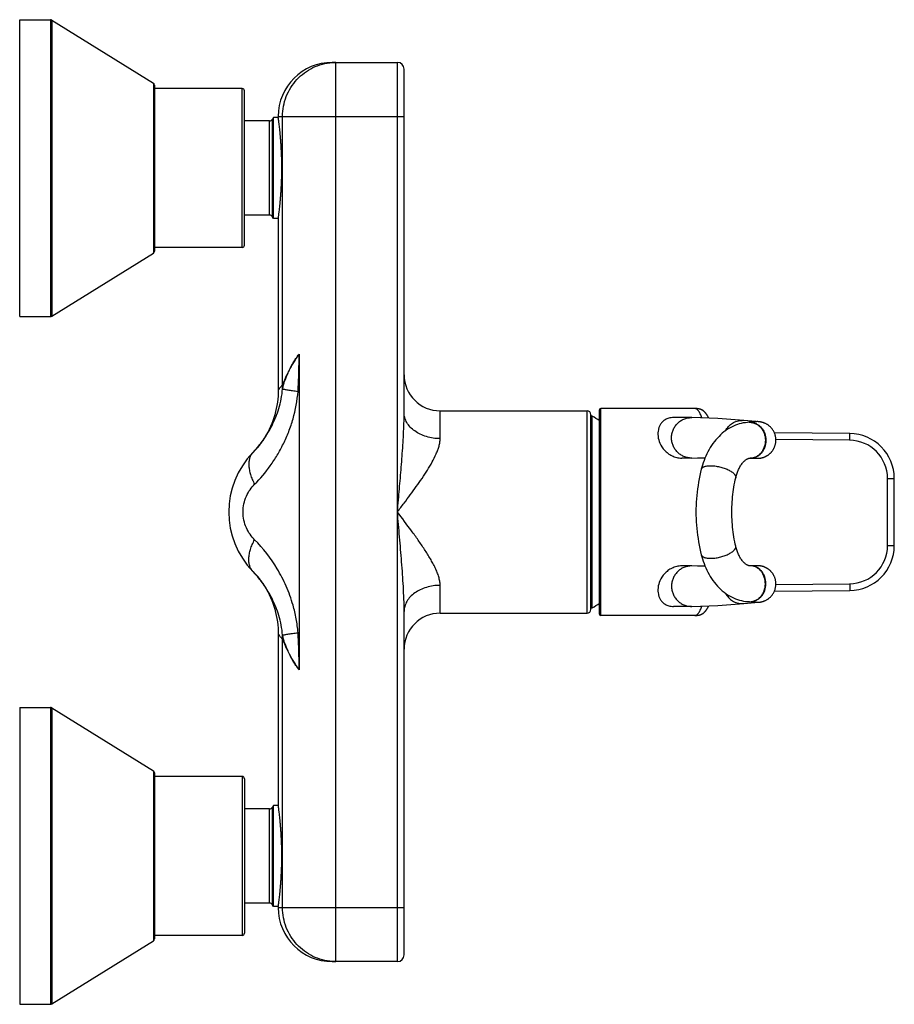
# Model space of a CAD drawing. Header units: millimetres. Extents: x 91 to 624, y 103 to 556.
# Tile 5 of 6: x 430 to 624, y 103 to 322. Entities that reach past the tile are written whole.
import ezdxf

# ---------------------------------------------------------------- set-up
doc = ezdxf.new("R2010")
doc.units = ezdxf.units.MM
doc.header["$LTSCALE"] = 46.255
doc.layers.get('0').update_dxf_attribs({"linetype": 'CONTINUOUS'})

msp = doc.modelspace()

# ---------------------------------------------------------------- linework, layer by layer
at = {"color": 7, "linetype": 'CONTINUOUS'}
for p, q in [((429.84, 255.69), (429.84, 321.69)), ((429.84, 321.69), (436.7, 321.69)), ((436.97, 321.62), (459.61, 307.59)), ((499.34, 312.19), (513.84, 312.19)), ((515.34, 234.31), (515.34, 310.69)), ((459.84, 307.16), (459.84, 270.22)), ((479.34, 306.37), (459.84, 306.37)), ((479.84, 271.52), (479.84, 305.87)), ((487.34, 300.19), (487.34, 299.94)), ((485.38, 299.17), (479.84, 299.17)), ((486.29, 299.94), (486.08, 299.57)), ((486.29, 277.44), (486.29, 299.94)), ((487.34, 299.94), (486.29, 299.94)), ((485.38, 278.21), (479.84, 278.21)), ((486.29, 277.44), (486.08, 277.81)), ((487.34, 277.44), (486.29, 277.44)), ((487.34, 277.44), (487.34, 239.34)), ((436.97, 255.77), (459.61, 269.79)), ((479.34, 271.02), (459.84, 271.02)), ((429.84, 255.69), (436.7, 255.69)), ((523.34, 234.69), (556.04, 234.69)), ((558.79, 189.49), (558.79, 234.89)), ((556.84, 190.49), (556.84, 233.89)), ((579.24, 233.19), (575.26, 233.19)), ((579.24, 233.19), (579.34, 233.19)), ((582.78, 233.64), (582.75, 233.68)), ((582.8, 233.6), (582.78, 233.64)), ((582.83, 233.56), (582.8, 233.6)), ((582.85, 233.52), (582.83, 233.56)), ((582.87, 233.47), (582.85, 233.52)), ((582.9, 233.43), (582.87, 233.47)), ((582.92, 233.39), (582.9, 233.43)), ((582.94, 233.35), (582.92, 233.39)), ((582.96, 233.32), (582.94, 233.35)), ((582.98, 233.28), (582.96, 233.32)), ((583, 233.24), (582.98, 233.28)), ((583.02, 233.21), (583, 233.24)), ((583.04, 233.17), (583.02, 233.21)), ((583.05, 233.14), (583.04, 233.17)), ((583.07, 233.1), (583.05, 233.14)), ((583.09, 233.06), (583.07, 233.1)), ((593.56, 232.32), (590.85, 232.56)), ((592.24, 232.14), (592.07, 232.14)), ((592.72, 232.16), (592.24, 232.14)), ((592.98, 232.17), (592.72, 232.16)), ((593.14, 232.18), (592.98, 232.17)), ((593.24, 232.19), (593.14, 232.18)), ((593.31, 232.19), (593.24, 232.19)), ((593.35, 232.2), (593.31, 232.19)), ((593.38, 232.2), (593.35, 232.2)), ((593.4, 232.2), (593.38, 232.2)), ((593.41, 232.2), (593.4, 232.2)), ((593.41, 232.2), (593.41, 232.2)), ((614.43, 229.65), (597.69, 229.8)), ((482.17, 225.91), (481.72, 225.43)), ((481.72, 225.43), (481.81, 225.52)), ((579.24, 224.19), (577.06, 224.19)), ((579.34, 224.19), (579.24, 224.19)), ((592.18, 224.14), (592.19, 224.14)), ((592.19, 224.14), (592.98, 224.14)), ((592.98, 224.14), (593.41, 224.14)), ((593.42, 224.14), (593.65, 224.14)), ((593.65, 224.14), (593.81, 224.14)), ((593.81, 224.14), (593.89, 224.14)), ((593.89, 224.14), (593.92, 224.14)), ((593.92, 224.14), (593.98, 224.14)), ((593.98, 224.14), (594.03, 224.14)), ((594.03, 224.14), (594.06, 224.14)), ((594.06, 224.14), (594.09, 224.14)), ((594.09, 224.14), (594.13, 224.14)), ((581.43, 221.69), (581.43, 221.69)), ((589.09, 219.79), (589.09, 219.79)), ((624.34, 204.73), (624.34, 219.65)), ((589.09, 204.59), (589.09, 204.59)), ((581.43, 202.69), (581.43, 202.69)), ((579.24, 200.19), (577.06, 200.19)), ((579.34, 200.19), (579.24, 200.19)), ((592.19, 200.24), (592.18, 200.24)), ((592.98, 200.25), (592.19, 200.24)), ((593.41, 200.25), (592.98, 200.25)), ((593.65, 200.25), (593.42, 200.25)), ((593.79, 200.25), (593.65, 200.25)), ((593.88, 200.24), (593.79, 200.25)), ((593.94, 200.24), (593.88, 200.24)), ((593.99, 200.24), (593.94, 200.24)), ((594.04, 200.24), (593.99, 200.24)), ((594.07, 200.24), (594.04, 200.24)), ((594.1, 200.24), (594.07, 200.24)), ((481.81, 198.86), (481.72, 198.95)), ((597.69, 194.58), (614.43, 194.73)), ((579.24, 191.19), (575.26, 191.19)), ((579.24, 191.19), (579.34, 191.19)), ((582.63, 190.52), (582.65, 190.55)), ((582.65, 190.55), (582.67, 190.58)), ((582.67, 190.58), (582.69, 190.61)), ((582.69, 190.61), (582.71, 190.63)), ((582.71, 190.63), (582.73, 190.66)), ((582.73, 190.66), (582.74, 190.69)), ((582.74, 190.69), (582.76, 190.72)), ((582.76, 190.72), (582.78, 190.74)), ((582.78, 190.74), (582.79, 190.77)), ((582.79, 190.77), (582.81, 190.8)), ((582.81, 190.8), (582.83, 190.83)), ((582.83, 190.83), (582.84, 190.86)), ((582.84, 190.86), (582.86, 190.88)), ((582.86, 190.88), (582.88, 190.91)), ((582.88, 190.91), (582.89, 190.94)), ((582.89, 190.94), (582.91, 190.97)), ((582.91, 190.97), (582.92, 191)), ((582.92, 191), (582.94, 191.03)), ((582.94, 191.03), (582.96, 191.05)), ((582.96, 191.05), (582.97, 191.08)), ((582.97, 191.08), (582.99, 191.11)), ((582.99, 191.11), (583, 191.14)), ((583, 191.14), (583.02, 191.19)), ((583.02, 191.19), (583.05, 191.23)), ((583.05, 191.23), (583.07, 191.27)), ((583.07, 191.27), (583.09, 191.32)), ((590.85, 191.83), (594.14, 192.12)), ((592.07, 192.25), (592.67, 192.22)), ((592.67, 192.22), (592.94, 192.21)), ((592.94, 192.21), (593.11, 192.2)), ((593.11, 192.2), (593.21, 192.2)), ((593.21, 192.2), (593.29, 192.19)), ((593.29, 192.19), (593.34, 192.19)), ((593.34, 192.19), (593.37, 192.19)), ((593.37, 192.19), (593.4, 192.18)), ((594.14, 192.12), (594.2, 192.12)), ((515.34, 113.69), (515.34, 190.07)), ((523.34, 189.69), (556.04, 189.69)), ((580.04, 189.19), (559.09, 189.19)), ((580.04, 189.19), (580.15, 189.19)), ((582.55, 190.4), (582.57, 190.43)), ((582.57, 190.43), (582.59, 190.46)), ((582.59, 190.46), (582.61, 190.49)), ((582.61, 190.49), (582.63, 190.52)), ((487.34, 185.04), (487.34, 146.94)), ((429.84, 168.69), (429.84, 102.69)), ((429.84, 168.69), (436.7, 168.69)), ((436.97, 168.62), (459.61, 154.59)), ((459.84, 154.16), (459.84, 117.22)), ((479.34, 153.37), (459.84, 153.37)), ((479.84, 152.87), (479.84, 118.52)), ((486.29, 146.94), (486.08, 146.57)), ((487.34, 146.94), (486.29, 146.94)), ((486.29, 124.44), (486.29, 146.94)), ((485.38, 146.17), (479.84, 146.17)), ((485.38, 125.21), (479.84, 125.21)), ((486.29, 124.44), (486.08, 124.81)), ((487.34, 124.44), (486.29, 124.44)), ((487.34, 124.44), (487.34, 124.19)), ((436.97, 102.77), (459.61, 116.79)), ((479.34, 118.02), (459.84, 118.02)), ((513.84, 112.19), (499.34, 112.19)), ((429.84, 102.69), (436.7, 102.69))]:
    msp.add_line(p, q, dxfattribs=at)
at = {"color": 9, "linetype": 'CONTINUOUS'}
for p, q in [((436.7, 321.69), (436.7, 255.69)), ((436.97, 321.62), (436.97, 255.77)), ((500.16, 112.19), (500.16, 312.19)), ((513.84, 112.19), (513.84, 312.19)), ((459.61, 307.59), (459.61, 269.79)), ((479.34, 271.02), (479.34, 306.37)), ((487.34, 300.19), (515.34, 300.19)), ((488.3, 240.52), (488.3, 300.19)), ((485.38, 278.21), (485.38, 299.17)), ((486.08, 277.81), (486.08, 299.57)), ((491.98, 247.29), (491.98, 177.09)), ((523.34, 228.51), (523.34, 234.69)), ((556.04, 189.69), (556.04, 234.69)), ((559.09, 189.19), (559.09, 235.19)), ((557.15, 190.86), (557.15, 233.52)), ((592.2, 232.14), (592.32, 232.14)), ((592.07, 232.14), (592.19, 232.14)), ((614.42, 228.15), (598.02, 228.3)), ((614.42, 228.15), (614.43, 229.65)), ((481.72, 225.43), (481.72, 225.43)), ((481.72, 225.43), (481.72, 225.43)), ((592.22, 224.14), (592.19, 224.14)), ((592.34, 224.14), (592.31, 224.14)), ((622.84, 219.65), (624.34, 219.65)), ((622.84, 204.73), (622.84, 219.65)), ((622.84, 204.73), (624.34, 204.73)), ((592.22, 200.24), (592.19, 200.24)), ((592.34, 200.24), (592.31, 200.24)), ((523.34, 189.69), (523.34, 195.87)), ((598.02, 196.09), (614.42, 196.23)), ((614.42, 196.23), (614.43, 194.73)), ((592.07, 192.25), (592.19, 192.24)), ((592.2, 192.24), (592.32, 192.24)), ((488.3, 124.19), (488.3, 183.86)), ((436.7, 168.69), (436.7, 102.69)), ((436.97, 168.62), (436.97, 102.77)), ((459.61, 154.59), (459.61, 116.79)), ((479.34, 153.37), (479.34, 118.02)), ((485.38, 125.21), (485.38, 146.17)), ((486.08, 124.81), (486.08, 146.57)), ((487.34, 124.19), (515.34, 124.19))]:
    msp.add_line(p, q, dxfattribs=at)
at = {"color": 7, "linetype": 'CONTINUOUS'}
for points in [[(487.34, 239.34), (487.33, 238.69), (487.3, 237.99), (487.24, 237.29), (487.16, 236.59), (487.05, 235.9), (486.91, 235.21), (486.76, 234.52), (486.57, 233.84), (486.37, 233.17), (486.14, 232.5), (485.89, 231.84), (485.61, 231.2), (485.31, 230.56), (484.99, 229.93), (484.65, 229.32), (484.29, 228.71), (483.9, 228.12), (483.5, 227.55), (483.07, 226.99), (482.63, 226.44), (482.17, 225.91)], [(582.75, 233.68), (582.74, 233.7), (582.72, 233.72), (582.71, 233.75), (582.7, 233.77), (582.68, 233.79), (582.67, 233.81), (582.65, 233.83), (582.64, 233.86), (582.62, 233.88), (582.61, 233.9), (582.59, 233.92), (582.58, 233.95), (582.56, 233.97), (582.54, 233.99), (582.53, 234.02), (582.51, 234.04), (582.49, 234.06), (582.47, 234.09), (582.45, 234.11), (582.43, 234.13), (582.41, 234.16), (582.39, 234.18), (582.37, 234.21), (582.35, 234.23), (582.33, 234.26), (582.31, 234.28), (582.29, 234.3), (582.27, 234.33), (582.25, 234.35), (582.22, 234.38), (582.2, 234.4), (582.18, 234.42), (582.16, 234.45), (582.13, 234.47), (582.11, 234.49), (582.08, 234.52), (582.06, 234.54), (582.03, 234.56), (582.01, 234.58), (581.98, 234.6), (581.96, 234.63), (581.93, 234.65), (581.9, 234.67), (581.87, 234.69), (581.84, 234.71), (581.82, 234.73), (581.79, 234.76), (581.75, 234.78), (581.72, 234.8), (581.69, 234.82), (581.66, 234.84), (581.62, 234.86), (581.59, 234.88), (581.55, 234.9), (581.51, 234.92), (581.47, 234.94), (581.43, 234.96), (581.39, 234.97), (581.35, 234.99), (581.31, 235.01), (581.27, 235.02), (581.22, 235.04), (581.18, 235.05), (581.14, 235.07), (581.09, 235.08), (581.05, 235.09), (581.01, 235.1), (580.96, 235.11), (580.92, 235.12), (580.87, 235.13), (580.83, 235.14), (580.79, 235.15), (580.74, 235.15), (580.7, 235.16), (580.65, 235.17), (580.6, 235.17), (580.55, 235.17), (580.51, 235.18), (580.46, 235.18), (580.41, 235.18), (580.35, 235.19), (580.3, 235.19), (580.25, 235.19), (580.2, 235.19), (580.14, 235.19), (580.09, 235.19), (559.09, 235.19)], [(590.85, 232.56), (588.94, 232.71), (587.02, 232.85), (585.1, 232.96), (583.18, 233.06), (581.25, 233.13), (579.34, 233.19)], [(594.13, 224.14), (594.16, 224.15), (594.18, 224.15), (594.21, 224.15), (594.24, 224.15), (594.27, 224.15), (594.31, 224.16), (594.34, 224.16), (594.38, 224.16), (594.43, 224.17), (594.47, 224.17), (594.52, 224.18), (594.57, 224.19), (594.63, 224.2), (594.69, 224.21), (594.74, 224.22), (594.81, 224.23), (594.87, 224.24), (594.93, 224.26), (594.99, 224.27), (595.06, 224.29), (595.12, 224.31), (595.19, 224.33), (595.25, 224.35), (595.32, 224.38), (595.39, 224.4), (595.45, 224.43), (595.52, 224.45), (595.59, 224.48), (595.66, 224.51), (595.72, 224.54), (595.79, 224.58), (595.86, 224.61), (595.93, 224.65), (596, 224.69), (596.06, 224.73), (596.13, 224.77), (596.2, 224.82), (596.27, 224.86), (596.34, 224.91), (596.41, 224.96), (596.47, 225.01), (596.54, 225.07), (596.61, 225.12), (596.68, 225.18), (596.74, 225.24), (596.81, 225.31), (596.87, 225.37), (596.94, 225.44), (597, 225.51), (597.07, 225.59), (597.13, 225.66), (597.19, 225.74), (597.25, 225.82), (597.31, 225.91), (597.37, 226), (597.43, 226.09), (597.48, 226.18), (597.53, 226.28), (597.59, 226.38), (597.64, 226.48), (597.68, 226.58), (597.73, 226.69), (597.77, 226.81), (597.81, 226.92), (597.85, 227.04), (597.88, 227.16), (597.92, 227.29), (597.94, 227.42), (597.97, 227.55), (597.99, 227.69), (598, 227.83), (598.01, 227.98), (598.02, 228.12), (598.02, 228.27), (598.01, 228.42), (598, 228.58), (597.98, 228.74), (597.96, 228.91), (597.92, 229.08), (597.88, 229.25), (597.83, 229.43), (597.76, 229.61), (597.69, 229.79), (597.62, 229.95), (597.54, 230.11), (597.45, 230.27), (597.36, 230.41), (597.27, 230.54), (597.18, 230.67), (597.08, 230.79), (596.98, 230.9), (596.88, 231.01), (596.78, 231.12), (596.67, 231.21), (596.57, 231.3), (596.46, 231.39), (596.36, 231.47), (596.25, 231.55), (596.14, 231.62), (596.04, 231.68), (595.93, 231.74), (595.83, 231.8), (595.72, 231.85), (595.62, 231.9), (595.52, 231.94), (595.42, 231.98), (595.33, 232.02), (595.24, 232.05), (595.15, 232.08), (595.07, 232.1), (594.99, 232.12), (594.92, 232.14), (594.85, 232.16), (594.78, 232.17), (594.71, 232.19), (594.65, 232.2), (594.59, 232.21), (594.53, 232.22), (594.48, 232.23), (594.43, 232.23), (594.38, 232.24), (594.33, 232.25), (594.29, 232.25), (594.25, 232.26), (594.21, 232.26), (594.16, 232.26), (593.56, 232.32)], [(592.07, 232.14), (591.67, 232.11), (591.22, 232.06), (590.77, 231.99), (590.32, 231.9), (589.88, 231.78), (589.44, 231.64), (589, 231.48), (588.57, 231.29), (588.13, 231.08), (587.7, 230.85), (587.28, 230.59), (586.87, 230.31), (586.47, 230.01), (586.09, 229.7), (585.72, 229.37), (585.36, 229.02), (585.01, 228.64), (584.66, 228.25), (584.34, 227.84), (584.02, 227.42), (583.72, 226.98), (583.43, 226.53), (583.16, 226.07), (582.91, 225.6), (582.67, 225.12), (582.44, 224.63), (582.23, 224.14), (582.04, 223.65), (581.86, 223.14), (581.7, 222.64), (581.55, 222.14), (581.43, 221.69)], [(579.34, 224.19), (580.6, 224.22), (581.87, 224.24), (582.28, 224.24)], [(589.09, 219.79), (589.13, 219.97), (589.19, 220.18), (589.25, 220.4), (589.31, 220.61), (589.38, 220.82), (589.46, 221.03), (589.54, 221.24), (589.63, 221.45), (589.72, 221.65), (589.81, 221.86), (589.91, 222.05), (590.02, 222.25), (590.13, 222.43), (590.24, 222.61), (590.36, 222.78), (590.48, 222.95), (590.59, 223.1), (590.71, 223.24), (590.83, 223.37), (590.95, 223.49), (591.07, 223.6), (591.19, 223.7), (591.31, 223.79), (591.42, 223.87), (591.54, 223.94), (591.64, 224), (591.75, 224.05), (591.84, 224.08), (591.94, 224.11), (592.03, 224.13), (592.11, 224.14), (592.18, 224.14)], [(581.43, 221.69), (581.27, 221.02), (581.1, 220.29), (580.95, 219.56), (580.81, 218.82), (580.69, 218.09), (580.58, 217.35), (580.49, 216.61), (580.41, 215.88), (580.35, 215.14), (580.3, 214.4), (580.26, 213.66), (580.24, 212.93), (580.23, 212.19), (580.24, 211.45), (580.26, 210.71), (580.3, 209.98), (580.35, 209.24), (580.41, 208.5), (580.49, 207.76), (580.58, 207.03), (580.69, 206.29), (580.81, 205.55), (580.95, 204.82), (581.1, 204.09), (581.27, 203.36), (581.43, 202.69)], [(589.09, 204.59), (588.98, 205.06), (588.87, 205.59), (588.76, 206.12), (588.67, 206.65), (588.59, 207.19), (588.51, 207.73), (588.45, 208.27), (588.39, 208.82), (588.34, 209.38), (588.3, 209.94), (588.27, 210.5), (588.25, 211.06), (588.23, 211.62), (588.23, 212.19), (588.23, 212.75), (588.25, 213.32), (588.27, 213.88), (588.3, 214.44), (588.34, 215), (588.39, 215.55), (588.44, 216.1), (588.51, 216.65), (588.59, 217.19), (588.67, 217.73), (588.76, 218.26), (588.86, 218.79), (588.98, 219.31), (589.09, 219.79)], [(592.18, 200.24), (592.11, 200.24), (592.03, 200.25), (591.94, 200.27), (591.85, 200.3), (591.75, 200.33), (591.64, 200.38), (591.54, 200.44), (591.42, 200.51), (591.31, 200.59), (591.19, 200.68), (591.07, 200.78), (590.95, 200.89), (590.83, 201.01), (590.71, 201.14), (590.59, 201.28), (590.48, 201.43), (590.36, 201.6), (590.24, 201.77), (590.13, 201.95), (590.02, 202.13), (589.91, 202.33), (589.81, 202.52), (589.72, 202.73), (589.63, 202.93), (589.54, 203.14), (589.46, 203.35), (589.38, 203.56), (589.31, 203.77), (589.25, 203.98), (589.19, 204.2), (589.13, 204.41), (589.09, 204.59)], [(581.43, 202.69), (581.55, 202.24), (581.7, 201.74), (581.86, 201.23), (582.04, 200.73), (582.24, 200.24), (582.44, 199.74), (582.67, 199.26), (582.91, 198.78), (583.16, 198.31), (583.43, 197.85), (583.72, 197.4), (584.02, 196.96), (584.34, 196.54), (584.67, 196.13), (585.01, 195.73), (585.36, 195.36), (585.72, 195.01), (586.09, 194.68), (586.48, 194.36), (586.87, 194.07), (587.28, 193.79), (587.71, 193.53), (588.14, 193.3), (588.57, 193.09), (589.01, 192.9), (589.44, 192.74), (589.89, 192.6), (590.33, 192.48), (590.78, 192.39), (591.23, 192.32), (591.68, 192.27), (592.07, 192.25)], [(582.28, 200.14), (581.87, 200.14), (580.6, 200.16), (579.34, 200.19)], [(594.2, 192.12), (594.25, 192.13), (594.29, 192.13), (594.33, 192.14), (594.38, 192.14), (594.43, 192.15), (594.48, 192.15), (594.53, 192.16), (594.59, 192.17), (594.65, 192.18), (594.71, 192.19), (594.78, 192.21), (594.85, 192.22), (594.92, 192.24), (594.99, 192.26), (595.07, 192.28), (595.15, 192.31), (595.24, 192.33), (595.33, 192.36), (595.42, 192.4), (595.52, 192.44), (595.62, 192.48), (595.72, 192.53), (595.83, 192.58), (595.93, 192.64), (596.04, 192.7), (596.14, 192.77), (596.25, 192.84), (596.36, 192.91), (596.46, 192.99), (596.57, 193.08), (596.68, 193.17), (596.78, 193.27), (596.88, 193.37), (596.98, 193.48), (597.08, 193.59), (597.18, 193.71), (597.27, 193.84), (597.36, 193.97), (597.45, 194.12), (597.54, 194.27), (597.62, 194.43), (597.7, 194.6), (597.77, 194.78), (597.83, 194.97), (597.88, 195.15), (597.93, 195.33), (597.96, 195.51), (597.99, 195.68), (598, 195.84), (598.01, 196.01), (598.02, 196.16), (598.02, 196.32), (598.01, 196.47), (598, 196.62), (597.98, 196.76), (597.95, 196.9), (597.93, 197.04), (597.9, 197.17), (597.86, 197.3), (597.82, 197.43), (597.78, 197.55), (597.74, 197.67), (597.69, 197.78), (597.64, 197.89), (597.59, 198), (597.54, 198.1), (597.48, 198.2), (597.42, 198.3), (597.37, 198.39), (597.31, 198.48), (597.24, 198.57), (597.18, 198.65), (597.12, 198.74), (597.05, 198.81), (596.98, 198.89), (596.92, 198.96), (596.85, 199.03), (596.78, 199.1), (596.71, 199.17), (596.64, 199.23), (596.57, 199.29), (596.5, 199.35), (596.43, 199.4), (596.36, 199.46), (596.29, 199.51), (596.22, 199.55), (596.15, 199.6), (596.08, 199.65), (596.01, 199.69), (595.94, 199.73), (595.87, 199.77), (595.79, 199.8), (595.72, 199.84), (595.65, 199.87), (595.58, 199.9), (595.51, 199.93), (595.44, 199.96), (595.37, 199.99), (595.3, 200.01), (595.24, 200.04), (595.17, 200.06), (595.1, 200.08), (595.03, 200.1), (594.97, 200.11), (594.9, 200.13), (594.84, 200.15), (594.77, 200.16), (594.71, 200.17), (594.65, 200.18), (594.59, 200.19), (594.53, 200.2), (594.48, 200.21), (594.43, 200.21), (594.38, 200.22), (594.34, 200.22), (594.3, 200.23), (594.26, 200.23), (594.23, 200.23), (594.2, 200.23), (594.18, 200.24), (594.16, 200.24), (594.14, 200.24), (594.1, 200.24)], [(481.7, 198.97), (482.17, 198.47), (482.63, 197.94), (483.07, 197.4), (483.5, 196.84), (483.9, 196.26), (484.29, 195.67), (484.65, 195.07), (484.99, 194.46), (485.31, 193.83), (485.61, 193.19), (485.89, 192.54), (486.14, 191.88), (486.37, 191.22), (486.57, 190.55), (486.75, 189.87), (486.91, 189.18), (487.05, 188.49), (487.15, 187.79), (487.24, 187.09), (487.3, 186.39), (487.33, 185.69), (487.34, 185.04)], [(579.34, 191.19), (581.25, 191.25), (583.17, 191.32), (585.1, 191.42), (587.02, 191.54), (588.94, 191.67), (590.85, 191.83)], [(593.4, 192.18), (593.41, 192.18), (593.41, 192.18)], [(580.15, 189.19), (580.21, 189.19), (580.26, 189.19), (580.31, 189.19), (580.36, 189.2), (580.41, 189.2), (580.46, 189.2), (580.51, 189.2), (580.55, 189.21), (580.6, 189.21), (580.64, 189.22), (580.69, 189.22), (580.73, 189.23), (580.77, 189.23), (580.82, 189.24), (580.86, 189.25), (580.9, 189.25), (580.94, 189.26), (580.98, 189.27), (581.02, 189.28), (581.06, 189.29), (581.1, 189.3), (581.14, 189.31), (581.17, 189.33), (581.21, 189.34), (581.24, 189.35), (581.28, 189.36), (581.31, 189.37), (581.34, 189.39), (581.37, 189.4), (581.4, 189.41), (581.43, 189.42), (581.46, 189.44), (581.49, 189.45), (581.51, 189.46), (581.54, 189.48), (581.57, 189.49), (581.59, 189.51), (581.62, 189.52), (581.64, 189.53), (581.66, 189.55), (581.69, 189.56), (581.71, 189.58), (581.73, 189.59), (581.75, 189.61), (581.78, 189.62), (581.8, 189.64), (581.82, 189.65), (581.84, 189.66), (581.86, 189.68), (581.88, 189.69), (581.9, 189.71), (581.92, 189.72), (581.94, 189.74), (581.95, 189.76), (581.97, 189.77), (581.99, 189.79), (582.01, 189.8), (582.03, 189.82), (582.05, 189.83), (582.06, 189.85), (582.08, 189.87), (582.1, 189.88), (582.12, 189.9), (582.13, 189.91), (582.15, 189.93), (582.17, 189.95), (582.18, 189.96), (582.2, 189.98), (582.21, 190), (582.23, 190.01), (582.25, 190.03), (582.26, 190.05), (582.28, 190.06), (582.29, 190.08), (582.31, 190.1), (582.32, 190.11), (582.33, 190.13), (582.35, 190.15), (582.36, 190.16), (582.38, 190.18), (582.39, 190.2), (582.4, 190.21), (582.42, 190.23), (582.43, 190.24), (582.44, 190.26), (582.46, 190.28), (582.47, 190.29), (582.48, 190.31), (582.49, 190.33), (582.51, 190.34), (582.52, 190.36), (582.53, 190.37), (582.55, 190.4)]]:
    msp.add_lwpolyline(points, dxfattribs=at)
for centre, radius, start, end in [((436.7, 321.19), 0.5, 58.2191, 90), ((499.34, 300.19), 12, 90, 180), ((513.84, 310.69), 1.5, 0, 90), ((459.34, 307.16), 0.5, 0, 58.2191), ((479.34, 305.87), 0.5, 0, 90), ((485.38, 299.97), 0.8, 270, 330), ((485.38, 277.41), 0.8, 30, 90), ((459.34, 270.22), 0.5, 301.7809, 360), ((479.34, 271.52), 0.5, 270, 360), ((436.7, 256.19), 0.5, 270, 301.7809), ((523.34, 242.69), 8, 180, 270), ((556.04, 233.89), 0.8, 0, 90), ((559.09, 234.89), 0.3, 90, 180), ((557.04, 233.35), 0.2, 59.7054, 180), ((544.69, 212.19), 24.7, 55.1652, 59.7054), ((614.34, 219.65), 10, 0, 89.5), ((495.34, 212.19), 19, 135.8132, 224.1868), ((614.34, 204.73), 10, 270.5, 360), ((557.04, 191.04), 0.2, 180, 300.2946), ((544.69, 212.19), 24.7, 300.2946, 304.8348), ((523.34, 181.69), 8, 90, 180), ((556.04, 190.49), 0.8, 270, 360), ((559.09, 189.49), 0.3, 180, 270), ((436.7, 168.19), 0.5, 58.2191, 90), ((459.34, 154.16), 0.5, 0, 58.2191), ((479.34, 152.87), 0.5, 0, 90), ((485.38, 146.97), 0.8, 270, 330), ((485.38, 124.41), 0.8, 30, 90), ((499.34, 124.19), 12, 180, 270), ((479.34, 118.52), 0.5, 270, 360), ((459.34, 117.22), 0.5, 301.7809, 360), ((513.84, 113.69), 1.5, 270, 360), ((436.7, 103.19), 0.5, 270, 301.7809)]:
    msp.add_arc(centre, radius, start, end, dxfattribs=at)
at = {"color": 9, "linetype": 'CONTINUOUS'}
for centre, radius, start, end in [((500.16, 300.47), 11.72, 90.0011, 93.9822), ((468.5, 240.08), 19.81, 358.523, 1.2925), ((590.51, 228.57), 4, 85.0485, 89.9913), ((593.79, 228.33), 3.96, 96.0888, 103.7035), ((593.79, 228.33), 3.95, 90.0048, 96.0847), ((593.79, 228.34), 3.95, 84.9015, 89.9969), ((592.19, 229.19), 2.95, 89.7354, 90), ((614.34, 219.65), 8.5, 0, 89.5), ((592.22, 227.11), 2.96, 270.0011, 271.9109), ((-158.57, 721.35), 843.43, 322.8664, 323.03552), ((614.34, 204.73), 8.5, 270.5, 360), ((592.22, 197.28), 2.96, 88.0891, 89.9989), ((590.51, 195.82), 4, 270.0087, 274.9515), ((592.19, 195.2), 2.95, 270, 270.2645), ((593.79, 196.06), 3.96, 256.2965, 263.9112), ((593.79, 196.05), 3.95, 263.9153, 269.9952), ((593.79, 196.05), 3.95, 270.0031, 275.0984), ((468.5, 184.31), 19.81, 358.7075, 1.4767), ((500.16, 123.91), 11.72, 266.0178, 269.9989)]:
    msp.add_arc(centre, radius, start, end, dxfattribs=at)
for points, knots in [([(488.3, 300.19), (488.3, 300.94), (488.44, 302.44), (489.06, 304.62), (490.08, 306.63), (491.44, 308.43), (493.11, 309.93), (495.03, 311.09), (497.13, 311.87), (498.61, 312.11), (499.35, 312.16)], [0, 0, 0, 0, 0.125704, 0.251307, 0.376718, 0.501875, 0.626752, 0.75136, 0.875749, 1, 1, 1, 1]), ([(491.98, 247.29), (491.52, 246.7), (490.7, 245.49), (489.69, 243.66), (488.91, 242.01), (488.48, 240.97), (488.3, 240.52)], [0, 0, 0, 0, 0.290067, 0.564931, 0.812845, 1, 1, 1, 1]), ([(488.3, 239.57), (488.33, 239.72), (488.4, 240.03), (488.57, 240.65), (488.83, 241.43), (489.2, 242.38), (489.63, 243.36), (490.12, 244.35), (490.67, 245.35), (491.28, 246.34), (491.74, 246.98), (491.98, 247.29)], [0, 0, 0, 0, 0.055783, 0.110665, 0.222942, 0.341475, 0.465727, 0.594603, 0.726995, 0.862248, 1, 1, 1, 1]), ([(491.74, 239.03), (491.79, 239.71), (491.86, 241.09), (491.92, 242.81), (491.95, 244.19), (491.97, 245.57), (491.98, 246.6), (491.98, 247.29)], [0, 0, 0, 0, 0.249776, 0.499785, 0.624823, 0.749875, 1, 1, 1, 1]), ([(481.81, 225.52), (482.62, 226.37), (484.15, 228.25), (485.74, 230.91), (486.81, 233.28), (487.76, 235.95), (488.19, 238.09), (488.3, 239.57)], [0, 0, 0, 0, 0.223104, 0.461182, 0.587175, 0.718632, 1, 1, 1, 1]), ([(482.08, 218.35), (483.36, 219.62), (485.13, 221.72), (487.16, 224.82), (488.53, 227.35), (489.72, 230.06), (491.02, 233.91), (491.59, 236.96), (491.74, 239.03)], [0, 0, 0, 0, 0.231852, 0.352565, 0.476418, 0.603366, 0.73327, 1, 1, 1, 1]), ([(488.3, 240.52), (488.23, 240.44), (488.09, 240.27), (487.9, 240.03), (487.73, 239.83), (487.61, 239.68), (487.53, 239.58), (487.48, 239.52), (487.44, 239.46), (487.41, 239.42), (487.38, 239.39), (487.36, 239.36), (487.35, 239.35), (487.35, 239.34), (487.35, 239.34), (487.34, 239.34), (487.34, 239.34)], [0, 0, 0, 0, 0.227491, 0.427899, 0.599935, 0.742468, 0.802336, 0.854462, 0.898749, 0.935104, 0.963448, 0.983737, 0.99085, 0.995934, 0.998985, 1, 1, 1, 1]), ([(488.3, 239.57), (488.36, 239.55), (488.5, 239.52), (488.76, 239.47), (489.09, 239.42), (489.67, 239.33), (490.56, 239.19), (491.32, 239.09), (491.74, 239.03)], [0, 0, 0, 0, 0.052034, 0.126311, 0.222338, 0.339445, 0.633449, 1, 1, 1, 1]), ([(581.57, 233.12), (581.46, 233.43), (581.29, 233.86), (581.01, 234.36), (580.82, 234.66), (580.62, 234.89), (580.42, 235.06), (580.21, 235.17), (580.07, 235.19), (580, 235.19)], [0, 0, 0, 0, 0.357082, 0.505712, 0.634992, 0.746175, 0.841388, 0.924168, 1, 1, 1, 1]), ([(514.08, 214.88), (514.22, 216.51), (514.5, 219.75), (514.83, 223.8), (515.06, 227.04), (515.2, 229.47), (515.31, 231.89), (515.34, 233.5), (515.34, 234.31)], [0, 0, 0, 0, 0.250837, 0.501387, 0.626466, 0.751335, 0.875907, 1, 1, 1, 1]), ([(523.34, 228.51), (522.31, 228.51), (520.77, 228.72), (518.91, 229.44), (517.69, 230.16), (516.68, 231.04), (515.92, 232.05), (515.45, 233.15), (515.34, 233.93), (515.34, 234.31)], [0, 0, 0, 0, 0.284219, 0.420521, 0.55015, 0.672147, 0.786641, 0.895043, 1, 1, 1, 1]), ([(579.24, 224.19), (578.95, 224.19), (578.37, 224.25), (577.53, 224.51), (576.76, 224.93), (576.19, 225.4), (575.81, 225.83), (575.46, 226.31), (575.12, 226.96), (574.86, 227.81), (574.78, 228.69), (574.86, 229.57), (575.12, 230.42), (575.46, 231.08), (575.81, 231.55), (576.19, 231.99), (576.76, 232.46), (577.53, 232.88), (578.37, 233.13), (578.95, 233.19), (579.24, 233.19)], [0, 0, 0, 0, 0.062023, 0.124125, 0.186358, 0.248758, 0.280045, 0.311411, 0.374161, 0.437044, 0.5, 0.562956, 0.625839, 0.688589, 0.719955, 0.751242, 0.813642, 0.875875, 0.937977, 1, 1, 1, 1]), ([(586.83, 230.28), (586.92, 230.45), (587.11, 230.78), (587.59, 231.38), (588.32, 232), (589.37, 232.46), (590.13, 232.57), (590.51, 232.57)], [0, 0, 0, 0, 0.126055, 0.251826, 0.502077, 0.751542, 1, 1, 1, 1]), ([(592.32, 232.14), (592.54, 232.14), (593, 232.09), (593.66, 231.86), (594.26, 231.49), (594.79, 230.98), (595.23, 230.37), (595.66, 229.44), (595.88, 228.14), (595.67, 226.85), (595.24, 225.91), (594.81, 225.3), (594.29, 224.8), (593.69, 224.43), (593.03, 224.19), (592.57, 224.14), (592.34, 224.14)], [0, 0, 0, 0, 0.058112, 0.116981, 0.177181, 0.239053, 0.302668, 0.367836, 0.500566, 0.633139, 0.698131, 0.761533, 0.823186, 0.883196, 0.941935, 1, 1, 1, 1]), ([(592.2, 232.14), (592.43, 232.14), (592.88, 232.08), (593.53, 231.86), (594.13, 231.48), (594.65, 230.99), (595.08, 230.39), (595.52, 229.47), (595.75, 228.19), (595.55, 226.9), (595.15, 225.98), (594.73, 225.36), (594.22, 224.85), (593.63, 224.47), (592.99, 224.22), (592.54, 224.15), (592.31, 224.14)], [0, 0, 0, 0, 0.058073, 0.116899, 0.177043, 0.238837, 0.302359, 0.367422, 0.499999, 0.632576, 0.69764, 0.761161, 0.822956, 0.8831, 0.941924, 1, 1, 1, 1]), ([(515.34, 214.18), (516.26, 215.39), (517.61, 217.21), (519.32, 219.66), (520.51, 221.47), (521.59, 223.27), (522.35, 224.78), (522.83, 225.97), (523.11, 226.84), (523.3, 227.68), (523.34, 228.24), (523.34, 228.51)], [0, 0, 0, 0, 0.274298, 0.408689, 0.539967, 0.666775, 0.78726, 0.844419, 0.89908, 0.950968, 1, 1, 1, 1]), ([(481.72, 225.43), (481.55, 225.26), (481.25, 224.86), (480.95, 224.16), (480.8, 223.35), (480.78, 222.46), (480.9, 221.49), (481.16, 220.47), (481.55, 219.41), (481.89, 218.71), (482.08, 218.35)], [0, 0, 0, 0, 0.095299, 0.19531, 0.303236, 0.421149, 0.550035, 0.689977, 0.840351, 1, 1, 1, 1]), ([(581.43, 221.69), (581.45, 221.75), (581.5, 221.88), (581.64, 222.04), (581.84, 222.18), (582.08, 222.29), (582.38, 222.38), (582.85, 222.47), (583.23, 222.49), (583.49, 222.49)], [0, 0, 0, 0, 0.081708, 0.170251, 0.270671, 0.385721, 0.516574, 0.663338, 1, 1, 1, 1]), ([(583.49, 222.49), (583.81, 222.49), (584.48, 222.44), (585.49, 222.26), (586.48, 221.98), (587.38, 221.61), (588.04, 221.24), (588.47, 220.92), (588.73, 220.69), (588.92, 220.46), (589.05, 220.23), (589.11, 220), (589.1, 219.86), (589.09, 219.79)], [0, 0, 0, 0, 0.145512, 0.301711, 0.45926, 0.608666, 0.741324, 0.799293, 0.850929, 0.896054, 0.93504, 0.969007, 1, 1, 1, 1]), ([(482.08, 206.03), (481.7, 206.4), (481, 207.23), (480.19, 208.7), (479.65, 210.38), (479.46, 212.19), (479.65, 214), (480.19, 215.68), (481, 217.15), (481.7, 217.99), (482.08, 218.35)], [0, 0, 0, 0, 0.115202, 0.237471, 0.366536, 0.499998, 0.633459, 0.762522, 0.88479, 1, 1, 1, 1]), ([(523.34, 195.87), (523.34, 196.18), (523.28, 196.82), (523.05, 197.78), (522.7, 198.77), (522.26, 199.77), (521.74, 200.79), (520.97, 202.17), (519.88, 203.9), (518.46, 205.96), (516.46, 208.74), (514.89, 210.81), (513.84, 212.19)], [0, 0, 0, 0, 0.048587, 0.10038, 0.15521, 0.212694, 0.272417, 0.333997, 0.46146, 0.593064, 0.727368, 1, 1, 1, 1]), ([(515.34, 190.07), (515.34, 190.99), (515.3, 192.83), (515.17, 195.59), (514.99, 198.35), (514.72, 202.04), (514.33, 206.65), (514.01, 210.34), (513.84, 212.19)], [0, 0, 0, 0, 0.124075, 0.248657, 0.373551, 0.49865, 0.749211, 1, 1, 1, 1]), ([(481.72, 198.95), (481.55, 199.12), (481.26, 199.52), (480.96, 200.22), (480.8, 201.03), (480.78, 201.92), (480.9, 202.89), (481.16, 203.91), (481.55, 204.97), (481.89, 205.67), (482.08, 206.03)], [0, 0, 0, 0, 0.095258, 0.19522, 0.303106, 0.420999, 0.549889, 0.689859, 0.840284, 1, 1, 1, 1]), ([(491.74, 185.35), (491.66, 186.39), (491.39, 188.45), (490.57, 191.94), (489.21, 195.69), (486.6, 200.75), (484.02, 204.11), (482.08, 206.03)], [0, 0, 0, 0, 0.134595, 0.267192, 0.460956, 0.647919, 1, 1, 1, 1]), ([(583.49, 201.89), (583.81, 201.89), (584.48, 201.94), (585.49, 202.12), (586.48, 202.4), (587.38, 202.77), (588.04, 203.14), (588.47, 203.46), (588.73, 203.69), (588.92, 203.92), (589.05, 204.15), (589.11, 204.38), (589.1, 204.53), (589.09, 204.59)], [0, 0, 0, 0, 0.145512, 0.301711, 0.45926, 0.608666, 0.741324, 0.799293, 0.850929, 0.896054, 0.93504, 0.969007, 1, 1, 1, 1]), ([(581.43, 202.69), (581.45, 202.63), (581.5, 202.5), (581.64, 202.34), (581.84, 202.21), (582.08, 202.09), (582.38, 202), (582.85, 201.91), (583.23, 201.89), (583.49, 201.89)], [0, 0, 0, 0, 0.081708, 0.170251, 0.27067, 0.38572, 0.516573, 0.663337, 1, 1, 1, 1]), ([(579.24, 200.19), (578.95, 200.19), (578.37, 200.13), (577.53, 199.88), (576.76, 199.46), (576.19, 198.99), (575.81, 198.55), (575.46, 198.08), (575.12, 197.42), (574.86, 196.57), (574.78, 195.69), (574.86, 194.81), (575.12, 193.96), (575.46, 193.31), (575.81, 192.83), (576.19, 192.4), (576.76, 191.93), (577.53, 191.51), (578.37, 191.25), (578.95, 191.19), (579.24, 191.19)], [0, 0, 0, 0, 0.062023, 0.124125, 0.186358, 0.248758, 0.280045, 0.311411, 0.374161, 0.437044, 0.5, 0.562956, 0.625839, 0.688589, 0.719955, 0.751242, 0.813642, 0.875875, 0.937977, 1, 1, 1, 1]), ([(592.2, 192.24), (592.43, 192.24), (592.88, 192.3), (593.53, 192.53), (594.13, 192.9), (594.65, 193.39), (595.08, 193.99), (595.52, 194.91), (595.75, 196.19), (595.55, 197.48), (595.15, 198.41), (594.73, 199.02), (594.22, 199.53), (593.63, 199.92), (592.99, 200.16), (592.54, 200.23), (592.31, 200.24)], [0, 0, 0, 0, 0.058073, 0.116899, 0.177043, 0.238837, 0.302359, 0.367422, 0.499999, 0.632576, 0.69764, 0.761161, 0.822956, 0.8831, 0.941924, 1, 1, 1, 1]), ([(592.32, 192.24), (592.54, 192.24), (593, 192.29), (593.66, 192.52), (594.26, 192.9), (594.79, 193.4), (595.23, 194.01), (595.66, 194.94), (595.88, 196.24), (595.67, 197.54), (595.24, 198.47), (594.81, 199.08), (594.29, 199.58), (593.69, 199.96), (593.03, 200.19), (592.57, 200.24), (592.34, 200.24)], [0, 0, 0, 0, 0.058112, 0.116981, 0.177181, 0.239053, 0.302668, 0.367836, 0.500566, 0.633139, 0.698131, 0.761533, 0.823186, 0.883196, 0.941935, 1, 1, 1, 1]), ([(488.3, 184.82), (488.19, 186.29), (487.76, 188.44), (486.81, 191.1), (485.74, 193.47), (484.15, 196.13), (482.62, 198.02), (481.81, 198.86)], [0, 0, 0, 0, 0.281367, 0.412815, 0.538797, 0.776859, 1, 1, 1, 1]), ([(523.34, 195.87), (522.31, 195.87), (520.77, 195.66), (518.91, 194.94), (517.69, 194.23), (516.68, 193.35), (515.92, 192.34), (515.45, 191.23), (515.34, 190.45), (515.34, 190.07)], [0, 0, 0, 0, 0.284219, 0.420521, 0.550151, 0.672148, 0.786642, 0.895043, 1, 1, 1, 1]), ([(586.83, 194.1), (586.92, 193.93), (587.11, 193.6), (587.59, 193), (588.32, 192.38), (589.37, 191.92), (590.13, 191.81), (590.51, 191.81)], [0, 0, 0, 0, 0.126055, 0.251826, 0.502077, 0.751542, 1, 1, 1, 1]), ([(580, 189.19), (580.07, 189.19), (580.21, 189.22), (580.42, 189.32), (580.62, 189.49), (580.82, 189.72), (581.01, 190.02), (581.29, 190.53), (581.46, 190.95), (581.57, 191.26)], [0, 0, 0, 0, 0.075856, 0.158687, 0.253949, 0.365138, 0.494383, 0.642958, 1, 1, 1, 1]), ([(487.34, 185.04), (487.34, 185.04), (487.35, 185.04), (487.35, 185.04), (487.35, 185.03), (487.36, 185.02), (487.37, 185.01), (487.38, 184.99), (487.41, 184.96), (487.44, 184.92), (487.48, 184.87), (487.53, 184.8), (487.61, 184.7), (487.73, 184.55), (487.9, 184.35), (488.09, 184.11), (488.23, 183.95), (488.3, 183.86)], [0, 0, 0, 0, 0.001015, 0.004067, 0.009152, 0.016265, 0.025402, 0.036557, 0.064902, 0.101258, 0.145546, 0.197672, 0.257542, 0.400076, 0.57211, 0.772511, 1, 1, 1, 1]), ([(488.3, 184.82), (488.36, 184.83), (488.5, 184.86), (488.76, 184.91), (489.09, 184.96), (489.67, 185.06), (490.56, 185.19), (491.32, 185.3), (491.74, 185.35)], [0, 0, 0, 0, 0.052026, 0.126299, 0.222323, 0.33943, 0.633439, 1, 1, 1, 1]), ([(491.98, 177.09), (491.73, 177.41), (491.28, 178.05), (490.47, 179.35), (489.78, 180.68), (489.2, 182), (488.83, 182.95), (488.57, 183.73), (488.4, 184.35), (488.33, 184.66), (488.3, 184.82)], [0, 0, 0, 0, 0.137785, 0.273048, 0.53424, 0.658489, 0.777016, 0.889302, 0.944196, 1, 1, 1, 1]), ([(491.98, 177.09), (491.98, 177.78), (491.97, 179.16), (491.93, 181.23), (491.86, 183.29), (491.79, 184.67), (491.74, 185.35)], [0, 0, 0, 0, 0.250125, 0.500216, 0.750225, 1, 1, 1, 1]), ([(488.3, 183.86), (488.48, 183.41), (488.91, 182.38), (489.69, 180.72), (490.7, 178.89), (491.52, 177.68), (491.98, 177.09)], [0, 0, 0, 0, 0.187154, 0.435065, 0.70993, 1, 1, 1, 1]), ([(499.35, 112.22), (498.61, 112.27), (497.13, 112.52), (495.03, 113.29), (493.11, 114.45), (491.44, 115.96), (490.08, 117.75), (489.06, 119.77), (488.44, 121.94), (488.3, 123.44), (488.3, 124.19)], [0, 0, 0, 0, 0.124251, 0.24864, 0.373248, 0.498125, 0.623282, 0.748693, 0.874296, 1, 1, 1, 1])]:
    msp.add_open_spline(points, degree=3, knots=knots, dxfattribs=at)
at = {"color": 7, "linetype": 'CONTINUOUS'}
for points, knots in [([(488.14, 288.69), (488.14, 289.42), (488.12, 290.86), (488.05, 292.63), (487.97, 293.98), (487.9, 294.92), (487.82, 295.81), (487.74, 296.62), (487.67, 297.36), (487.59, 298.01), (487.53, 298.5), (487.49, 298.85), (487.46, 299.08), (487.44, 299.27), (487.41, 299.45), (487.39, 299.59), (487.38, 299.72), (487.36, 299.8), (487.36, 299.85), (487.35, 299.88), (487.35, 299.91), (487.35, 299.93), (487.34, 299.94), (487.35, 299.94), (487.34, 299.94)], [0, 0, 0, 0, 0.194683, 0.381887, 0.470436, 0.554483, 0.633234, 0.705942, 0.771911, 0.830504, 0.881143, 0.903317, 0.923317, 0.941091, 0.956593, 0.969781, 0.98062, 0.989082, 0.992413, 0.995142, 0.997266, 0.998785, 0.999696, 1, 1, 1, 1]), ([(487.34, 277.44), (487.35, 277.44), (487.34, 277.45), (487.35, 277.46), (487.35, 277.47), (487.35, 277.5), (487.36, 277.53), (487.36, 277.58), (487.38, 277.67), (487.39, 277.79), (487.41, 277.94), (487.44, 278.11), (487.46, 278.31), (487.49, 278.53), (487.53, 278.88), (487.59, 279.37), (487.67, 280.02), (487.74, 280.76), (487.82, 281.58), (487.9, 282.46), (487.97, 283.4), (488.05, 284.75), (488.12, 286.52), (488.14, 287.96), (488.14, 288.69)], [0, 0, 0, 0, 0.000304, 0.001215, 0.002734, 0.004858, 0.007587, 0.010918, 0.01938, 0.030219, 0.043407, 0.058909, 0.076683, 0.096683, 0.118857, 0.169496, 0.228089, 0.294058, 0.366766, 0.445517, 0.529564, 0.618113, 0.805317, 1, 1, 1, 1]), ([(575.26, 233.19), (574.9, 233.19), (574.25, 233.12), (573.41, 232.77), (572.8, 232.3), (572.36, 231.75), (572.05, 231.15), (571.85, 230.49), (571.76, 229.78), (571.8, 228.75), (572.18, 227.37), (573.02, 226.09), (574, 225.21), (574.91, 224.65), (575.95, 224.28), (576.69, 224.19), (577.06, 224.19)], [0, 0, 0, 0, 0.076728, 0.139476, 0.192413, 0.241213, 0.289053, 0.337745, 0.388432, 0.441904, 0.559016, 0.692001, 0.764702, 0.840861, 0.919681, 1, 1, 1, 1]), ([(577.06, 200.19), (576.69, 200.19), (575.95, 200.1), (574.91, 199.73), (574, 199.18), (573.02, 198.29), (572.18, 197.02), (571.8, 195.63), (571.76, 194.6), (571.85, 193.89), (572.05, 193.23), (572.36, 192.63), (572.8, 192.08), (573.41, 191.61), (574.25, 191.27), (574.9, 191.19), (575.26, 191.19)], [0, 0, 0, 0, 0.080319, 0.159139, 0.235298, 0.307999, 0.440983, 0.558094, 0.611567, 0.662254, 0.710947, 0.758787, 0.807586, 0.860523, 0.923271, 1, 1, 1, 1]), ([(488.14, 135.69), (488.14, 136.42), (488.12, 137.86), (488.05, 139.63), (487.97, 140.98), (487.9, 141.92), (487.82, 142.81), (487.74, 143.62), (487.67, 144.36), (487.59, 145.01), (487.53, 145.5), (487.49, 145.85), (487.46, 146.08), (487.44, 146.27), (487.41, 146.45), (487.39, 146.59), (487.38, 146.72), (487.36, 146.8), (487.36, 146.85), (487.35, 146.88), (487.35, 146.91), (487.35, 146.93), (487.34, 146.94), (487.35, 146.94), (487.34, 146.94)], [0, 0, 0, 0, 0.194683, 0.381887, 0.470436, 0.554483, 0.633234, 0.705942, 0.771911, 0.830504, 0.881143, 0.903317, 0.923317, 0.941091, 0.956593, 0.969781, 0.98062, 0.989082, 0.992413, 0.995142, 0.997266, 0.998785, 0.999696, 1, 1, 1, 1]), ([(487.34, 124.44), (487.35, 124.44), (487.34, 124.45), (487.35, 124.46), (487.35, 124.47), (487.35, 124.5), (487.36, 124.53), (487.36, 124.58), (487.38, 124.67), (487.39, 124.79), (487.41, 124.94), (487.44, 125.11), (487.46, 125.31), (487.49, 125.53), (487.53, 125.88), (487.59, 126.37), (487.67, 127.02), (487.74, 127.76), (487.82, 128.58), (487.9, 129.46), (487.97, 130.4), (488.05, 131.75), (488.12, 133.52), (488.14, 134.96), (488.14, 135.69)], [0, 0, 0, 0, 0.000304, 0.001215, 0.002734, 0.004858, 0.007587, 0.010918, 0.01938, 0.030219, 0.043407, 0.058909, 0.076683, 0.096683, 0.118857, 0.169496, 0.228089, 0.294058, 0.366766, 0.445517, 0.529564, 0.618113, 0.805317, 1, 1, 1, 1])]:
    msp.add_open_spline(points, degree=3, knots=knots, dxfattribs=at)
at = {"color": 9, "linetype": 'CONTINUOUS'}
msp.add_open_spline([(513.84, 212.19), (513.92, 213.09), (514, 213.99), (514.08, 214.88)], degree=3, dxfattribs=at)

doc.saveas('drawing.dxf')
